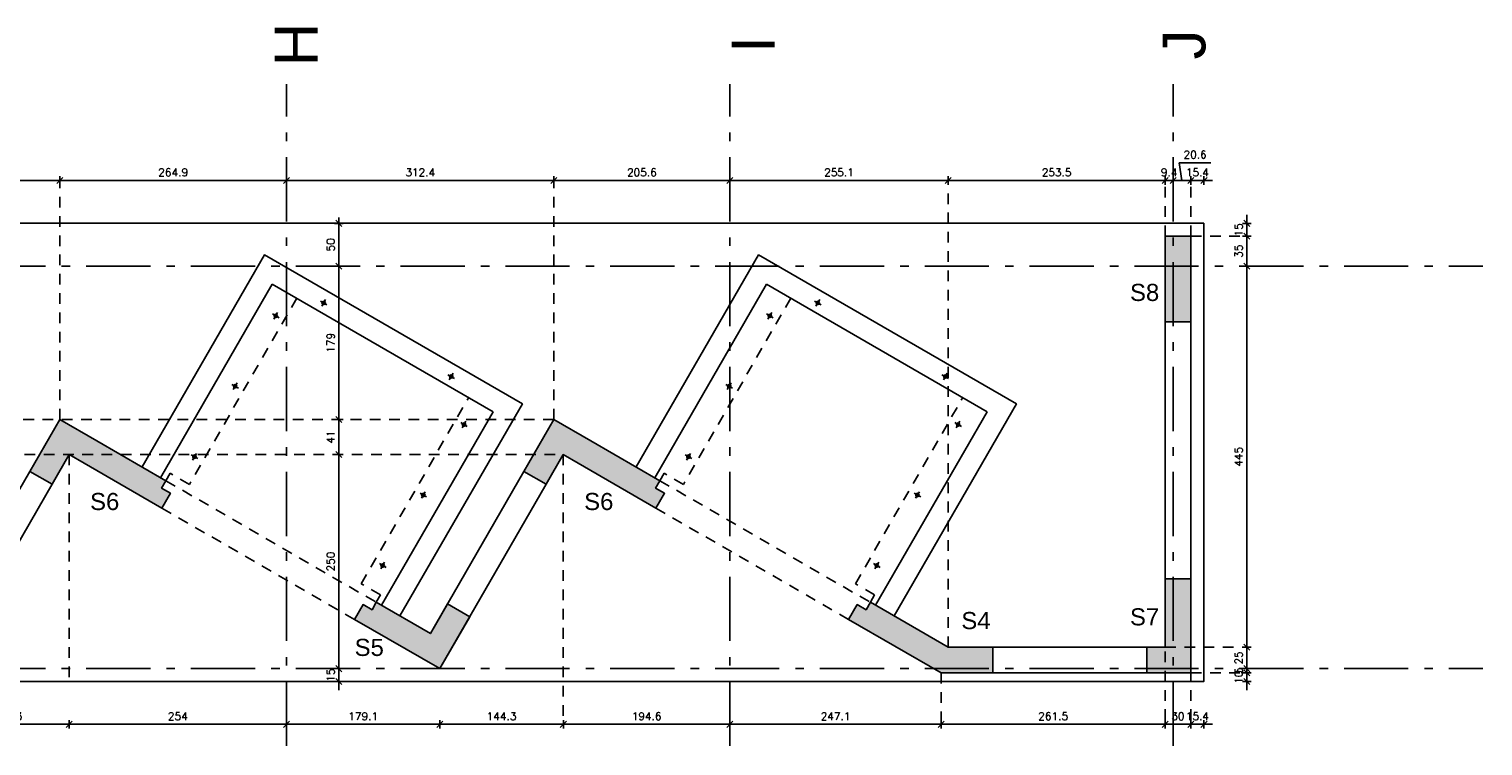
# Model space of a CAD drawing. Header units: inches. Extents: x 121.8 to 204.4, y 127.5 to 157.7.
# Tile 3 of 3: x 187.4 to 204.4, y 127.5 to 135.9. Entities that reach past the tile are written whole.
import ezdxf
from ezdxf.enums import TextEntityAlignment as Align

# ---------------------------------------------------------------- set-up
doc = ezdxf.new("R2010")
doc.units = ezdxf.units.IN
for name, pattern in [('CONTINUA', [0]), ('GEN7A', [7.5, 5, -1.25, 0, -1.25]), ('HIDDEN', [0.375, 0.25, -0.125])]:
    doc.linetypes.add(name, pattern=pattern)
for name, color, linetype in [('-Fundament_Solen_neu', 2, 'Continuous'), ('.Achsen Projekt', 140, 'GEN7A'), ('.Projekt', 10, 'Continuous'), ('Bemassung', 7, 'Continuous'), ('schraff_säulen', 30, 'Continuous')]:
    doc.layers.add(name, color=color, linetype=linetype)
doc.styles.add('ARIAL', font='ARIAL.TTF')
doc.styles.add('SIMPLEX', font='simplex.shx')
doc.dimstyles.new('cm   1-50', dxfattribs={"dimtxt": 0.09, "dimasz": 0.05, "dimexe": 0.04, "dimexo": 0, "dimgap": 0.05, "dimtad": 1, "dimdec": 1, "dimlfac": 100, "dimrnd": 0.0005, "dimzin": 9, "dimdsep": 46, "dimtxsty": 'SIMPLEX', "dimblk": 'Querstrich', "dimcen": 0, "dimse1": 1, "dimse2": 1, "dimclrd": 256, "dimclrt": 256, "dimadec": 3, "dimazin": 0, "dimtm": 1e-09, "dimtfac": 1, "dimtdec": 1, "dimtix": 1, "dimtmove": 0, "dimatfit": 0, "dimldrblk": 'NONE', "dimfxl": 0, "dimtzin": 0, "dimlwd": -1, "dimarcsym": 0})

# ---------------------------------------------------------------- blocks, each defined once
blk = doc.blocks.new('Querstrich')
for p, q in [((-1.37, 0), (1.37, 0)), ((0.71, 0.71), (-0.71, -0.71)), ((0, 1), (0, -1))]:
    blk.add_line(p, q)
blk = doc.blocks.new('*D120')
at = {"layer": 'Bemassung', "linetype": 'Continuous', "ltscale": 0.5}
blk.add_line((185.303, 134.106), (187.733, 134.106), dxfattribs=at)
at = {"layer": 'Defpoints', "color": 0, "linetype": 'Continuous', "ltscale": 0.5}
for p in [(185.253, 134.106), (187.783, 134.106), (187.783, 134.106)]:
    blk.add_point(p, dxfattribs=at)
at = {"layer": 'Bemassung', "linetype": 'Continuous', "ltscale": 0.5, "xscale": 0.05, "yscale": 0.05, "zscale": 0.05, "rotation": 180}
blk.add_blockref('Querstrich', (185.253, 134.106), dxfattribs=at)
at = {"layer": 'Bemassung', "linetype": 'Continuous', "ltscale": 0.5, "xscale": 0.05, "yscale": 0.05, "zscale": 0.05}
blk.add_blockref('Querstrich', (187.783, 134.106), dxfattribs=at)
at = {"layer": 'Bemassung', "linetype": 'Continuous', "ltscale": 0.5, "insert": (186.518, 134.201), "char_height": 0.09, "attachment_point": 5, "style": 'SIMPLEX'}
blk.add_mtext('253.1', dxfattribs=at)
blk = doc.blocks.new('_None')
blk = doc.blocks.new('*D121')
at = {"layer": 'Bemassung', "linetype": 'Continuous', "ltscale": 0.5}
blk.add_line((187.833, 134.106), (190.383, 134.106), dxfattribs=at)
at = {"layer": 'Defpoints', "color": 0, "linetype": 'Continuous', "ltscale": 0.5}
for p in [(187.783, 134.106), (190.433, 134.106), (190.433, 134.106)]:
    blk.add_point(p, dxfattribs=at)
at = {"layer": 'Bemassung', "linetype": 'Continuous', "ltscale": 0.5, "xscale": 0.05, "yscale": 0.05, "zscale": 0.05, "rotation": 180}
blk.add_blockref('Querstrich', (187.783, 134.106), dxfattribs=at)
at = {"layer": 'Bemassung', "linetype": 'Continuous', "ltscale": 0.5, "xscale": 0.05, "yscale": 0.05, "zscale": 0.05}
blk.add_blockref('Querstrich', (190.433, 134.106), dxfattribs=at)
at = {"layer": 'Bemassung', "linetype": 'Continuous', "ltscale": 0.5, "insert": (189.108, 134.201), "char_height": 0.09, "attachment_point": 5, "style": 'SIMPLEX'}
blk.add_mtext('264.9', dxfattribs=at)
blk = doc.blocks.new('*D122')
at = {"layer": 'Bemassung', "linetype": 'Continuous', "ltscale": 0.5}
blk.add_line((190.483, 134.106), (193.507, 134.106), dxfattribs=at)
at = {"layer": 'Defpoints', "color": 0, "linetype": 'Continuous', "ltscale": 0.5}
for p in [(190.433, 134.106), (193.557, 134.106), (193.557, 134.106)]:
    blk.add_point(p, dxfattribs=at)
at = {"layer": 'Bemassung', "linetype": 'Continuous', "ltscale": 0.5, "xscale": 0.05, "yscale": 0.05, "zscale": 0.05, "rotation": 180}
blk.add_blockref('Querstrich', (190.433, 134.106), dxfattribs=at)
at = {"layer": 'Bemassung', "linetype": 'Continuous', "ltscale": 0.5, "xscale": 0.05, "yscale": 0.05, "zscale": 0.05}
blk.add_blockref('Querstrich', (193.557, 134.106), dxfattribs=at)
at = {"layer": 'Bemassung', "linetype": 'Continuous', "ltscale": 0.5, "insert": (191.995, 134.201), "char_height": 0.09, "attachment_point": 5, "style": 'SIMPLEX'}
blk.add_mtext('312.4', dxfattribs=at)
blk = doc.blocks.new('*D123')
at = {"layer": 'Bemassung', "linetype": 'Continuous', "ltscale": 0.5}
blk.add_line((193.607, 134.106), (195.563, 134.106), dxfattribs=at)
at = {"layer": 'Defpoints', "color": 0, "linetype": 'Continuous', "ltscale": 0.5}
for p in [(193.557, 134.106), (195.613, 134.106), (195.613, 134.106)]:
    blk.add_point(p, dxfattribs=at)
at = {"layer": 'Bemassung', "linetype": 'Continuous', "ltscale": 0.5, "xscale": 0.05, "yscale": 0.05, "zscale": 0.05, "rotation": 180}
blk.add_blockref('Querstrich', (193.557, 134.106), dxfattribs=at)
at = {"layer": 'Bemassung', "linetype": 'Continuous', "ltscale": 0.5, "xscale": 0.05, "yscale": 0.05, "zscale": 0.05}
blk.add_blockref('Querstrich', (195.613, 134.106), dxfattribs=at)
at = {"layer": 'Bemassung', "linetype": 'Continuous', "ltscale": 0.5, "insert": (194.585, 134.201), "char_height": 0.09, "attachment_point": 5, "style": 'SIMPLEX'}
blk.add_mtext('205.6', dxfattribs=at)
blk = doc.blocks.new('*D124')
at = {"layer": 'Bemassung', "linetype": 'Continuous', "ltscale": 0.5}
blk.add_line((195.663, 134.106), (198.114, 134.106), dxfattribs=at)
at = {"layer": 'Defpoints', "color": 0, "linetype": 'Continuous', "ltscale": 0.5}
for p in [(195.613, 134.106), (198.164, 134.106), (198.164, 134.106)]:
    blk.add_point(p, dxfattribs=at)
at = {"layer": 'Bemassung', "linetype": 'Continuous', "ltscale": 0.5, "xscale": 0.05, "yscale": 0.05, "zscale": 0.05, "rotation": 180}
blk.add_blockref('Querstrich', (195.613, 134.106), dxfattribs=at)
at = {"layer": 'Bemassung', "linetype": 'Continuous', "ltscale": 0.5, "xscale": 0.05, "yscale": 0.05, "zscale": 0.05}
blk.add_blockref('Querstrich', (198.164, 134.106), dxfattribs=at)
at = {"layer": 'Bemassung', "linetype": 'Continuous', "ltscale": 0.5, "insert": (196.888, 134.201), "char_height": 0.09, "attachment_point": 5, "style": 'SIMPLEX'}
blk.add_mtext('255.1', dxfattribs=at)
blk = doc.blocks.new('*D125')
at = {"layer": 'Bemassung', "linetype": 'Continuous', "ltscale": 0.5}
blk.add_line((198.214, 134.106), (200.648, 134.106), dxfattribs=at)
at = {"layer": 'Defpoints', "color": 0, "linetype": 'Continuous', "ltscale": 0.5}
for p in [(198.164, 134.106), (200.698, 134.106), (200.698, 134.106)]:
    blk.add_point(p, dxfattribs=at)
at = {"layer": 'Bemassung', "linetype": 'Continuous', "ltscale": 0.5, "xscale": 0.05, "yscale": 0.05, "zscale": 0.05, "rotation": 180}
blk.add_blockref('Querstrich', (198.164, 134.106), dxfattribs=at)
at = {"layer": 'Bemassung', "linetype": 'Continuous', "ltscale": 0.5, "xscale": 0.05, "yscale": 0.05, "zscale": 0.05}
blk.add_blockref('Querstrich', (200.698, 134.106), dxfattribs=at)
at = {"layer": 'Bemassung', "linetype": 'Continuous', "ltscale": 0.5, "insert": (199.431, 134.201), "char_height": 0.09, "attachment_point": 5, "style": 'SIMPLEX'}
blk.add_mtext('253.5', dxfattribs=at)
blk = doc.blocks.new('*D126')
at = {"layer": 'Bemassung', "linetype": 'Continuous', "ltscale": 0.5}
for p, q in [((200.648, 134.106), (200.598, 134.106)), ((200.698, 134.106), (200.793, 134.106)), ((200.843, 134.106), (200.893, 134.106))]:
    blk.add_line(p, q, dxfattribs=at)
at = {"layer": 'Defpoints', "color": 0, "linetype": 'Continuous', "ltscale": 0.5}
for p in [(200.698, 134.106), (200.793, 134.106), (200.793, 134.106)]:
    blk.add_point(p, dxfattribs=at)
at = {"layer": 'Bemassung', "linetype": 'Continuous', "ltscale": 0.5, "xscale": 0.05, "yscale": 0.05, "zscale": 0.05}
blk.add_blockref('Querstrich', (200.698, 134.106), dxfattribs=at)
at = {"layer": 'Bemassung', "linetype": 'Continuous', "ltscale": 0.5, "xscale": 0.05, "yscale": 0.05, "zscale": 0.05, "rotation": 180}
blk.add_blockref('Querstrich', (200.793, 134.106), dxfattribs=at)
at = {"layer": 'Bemassung', "linetype": 'Continuous', "ltscale": 0.5, "insert": (200.745, 134.201), "char_height": 0.09, "attachment_point": 5, "style": 'SIMPLEX'}
blk.add_mtext('9.4', dxfattribs=at)
blk = doc.blocks.new('*D127')
at = {"layer": 'Bemassung', "linetype": 'Continuous', "ltscale": 0.5}
for p, q in [((200.896, 134.106), (200.864, 134.314)), ((200.864, 134.314), (201.234, 134.314)), ((200.843, 134.106), (200.949, 134.106))]:
    blk.add_line(p, q, dxfattribs=at)
at = {"layer": 'Defpoints', "color": 0, "linetype": 'Continuous', "ltscale": 0.5}
for p in [(200.793, 134.106), (200.999, 134.106), (200.999, 134.106)]:
    blk.add_point(p, dxfattribs=at)
at = {"layer": 'Bemassung', "linetype": 'Continuous', "ltscale": 0.5, "xscale": 0.05, "yscale": 0.05, "zscale": 0.05, "rotation": 180}
blk.add_blockref('Querstrich', (200.793, 134.106), dxfattribs=at)
at = {"layer": 'Bemassung', "linetype": 'Continuous', "ltscale": 0.5, "xscale": 0.05, "yscale": 0.05, "zscale": 0.05}
blk.add_blockref('Querstrich', (200.999, 134.106), dxfattribs=at)
at = {"layer": 'Bemassung', "linetype": 'Continuous', "ltscale": 0.5, "insert": (201.049, 134.409), "char_height": 0.09, "attachment_point": 5, "style": 'SIMPLEX'}
blk.add_mtext('20.6', dxfattribs=at)
blk = doc.blocks.new('*D128')
at = {"layer": 'Bemassung', "linetype": 'Continuous', "ltscale": 0.5}
for p, q in [((200.949, 134.106), (200.899, 134.106)), ((200.999, 134.106), (201.153, 134.106)), ((201.203, 134.106), (201.253, 134.106))]:
    blk.add_line(p, q, dxfattribs=at)
at = {"layer": 'Defpoints', "color": 0, "linetype": 'Continuous', "ltscale": 0.5}
for p in [(200.999, 134.106), (201.153, 134.106), (201.153, 133.606)]:
    blk.add_point(p, dxfattribs=at)
at = {"layer": 'Bemassung', "linetype": 'Continuous', "ltscale": 0.5, "xscale": 0.05, "yscale": 0.05, "zscale": 0.05}
blk.add_blockref('Querstrich', (200.999, 134.106), dxfattribs=at)
at = {"layer": 'Bemassung', "linetype": 'Continuous', "ltscale": 0.5, "xscale": 0.05, "yscale": 0.05, "zscale": 0.05, "rotation": 180}
blk.add_blockref('Querstrich', (201.153, 134.106), dxfattribs=at)
at = {"layer": 'Bemassung', "linetype": 'Continuous', "ltscale": 0.5, "insert": (201.076, 134.201), "char_height": 0.09, "attachment_point": 5, "style": 'SIMPLEX'}
blk.add_mtext('15.4', dxfattribs=at)
blk = doc.blocks.new('*D145')
at = {"layer": 'Bemassung', "linetype": 'Continuous', "ltscale": 0.5}
blk.add_line((186.5, 127.756), (187.843, 127.756), dxfattribs=at)
at = {"layer": 'Defpoints', "color": 0, "linetype": 'Continuous', "ltscale": 0.5}
for p in [(186.45, 128.406), (187.893, 128.256), (187.893, 127.756)]:
    blk.add_point(p, dxfattribs=at)
at = {"layer": 'Bemassung', "linetype": 'Continuous', "ltscale": 0.5, "xscale": 0.05, "yscale": 0.05, "zscale": 0.05, "rotation": 180}
blk.add_blockref('Querstrich', (186.45, 127.756), dxfattribs=at)
at = {"layer": 'Bemassung', "linetype": 'Continuous', "ltscale": 0.5, "xscale": 0.05, "yscale": 0.05, "zscale": 0.05}
blk.add_blockref('Querstrich', (187.893, 127.756), dxfattribs=at)
at = {"layer": 'Bemassung', "linetype": 'Continuous', "ltscale": 0.5, "insert": (187.171, 127.851), "char_height": 0.09, "attachment_point": 5, "style": 'SIMPLEX'}
blk.add_mtext('144.3', dxfattribs=at)
blk = doc.blocks.new('*D146')
at = {"layer": 'Bemassung', "linetype": 'Continuous', "ltscale": 0.5}
blk.add_line((187.943, 127.756), (190.383, 127.756), dxfattribs=at)
at = {"layer": 'Defpoints', "color": 0, "linetype": 'Continuous', "ltscale": 0.5}
for p in [(190.433, 128.256), (187.893, 127.756), (190.433, 127.756)]:
    blk.add_point(p, dxfattribs=at)
at = {"layer": 'Bemassung', "linetype": 'Continuous', "ltscale": 0.5, "xscale": 0.05, "yscale": 0.05, "zscale": 0.05, "rotation": 180}
blk.add_blockref('Querstrich', (187.893, 127.756), dxfattribs=at)
at = {"layer": 'Bemassung', "linetype": 'Continuous', "ltscale": 0.5, "xscale": 0.05, "yscale": 0.05, "zscale": 0.05}
blk.add_blockref('Querstrich', (190.433, 127.756), dxfattribs=at)
at = {"layer": 'Bemassung', "linetype": 'Continuous', "ltscale": 0.5, "insert": (189.163, 127.851), "char_height": 0.09, "attachment_point": 5, "style": 'SIMPLEX'}
blk.add_mtext('254', dxfattribs=at)
blk = doc.blocks.new('*D147')
at = {"layer": 'Bemassung', "linetype": 'Continuous', "ltscale": 0.5}
blk.add_line((190.483, 127.756), (192.173, 127.756), dxfattribs=at)
at = {"layer": 'Defpoints', "color": 0, "linetype": 'Continuous', "ltscale": 0.5}
for p in [(192.223, 128.406), (190.433, 127.756), (192.223, 127.756)]:
    blk.add_point(p, dxfattribs=at)
at = {"layer": 'Bemassung', "linetype": 'Continuous', "ltscale": 0.5, "xscale": 0.05, "yscale": 0.05, "zscale": 0.05, "rotation": 180}
blk.add_blockref('Querstrich', (190.433, 127.756), dxfattribs=at)
at = {"layer": 'Bemassung', "linetype": 'Continuous', "ltscale": 0.5, "xscale": 0.05, "yscale": 0.05, "zscale": 0.05}
blk.add_blockref('Querstrich', (192.223, 127.756), dxfattribs=at)
at = {"layer": 'Bemassung', "linetype": 'Continuous', "ltscale": 0.5, "insert": (191.328, 127.851), "char_height": 0.09, "attachment_point": 5, "style": 'SIMPLEX'}
blk.add_mtext('179.1', dxfattribs=at)
blk = doc.blocks.new('*D148')
at = {"layer": 'Bemassung', "linetype": 'Continuous', "ltscale": 0.5}
blk.add_line((192.273, 127.756), (193.617, 127.756), dxfattribs=at)
at = {"layer": 'Defpoints', "color": 0, "linetype": 'Continuous', "ltscale": 0.5}
for p in [(193.667, 129.331), (192.223, 128.406), (193.667, 127.756)]:
    blk.add_point(p, dxfattribs=at)
at = {"layer": 'Bemassung', "linetype": 'Continuous', "ltscale": 0.5, "xscale": 0.05, "yscale": 0.05, "zscale": 0.05, "rotation": 180}
blk.add_blockref('Querstrich', (192.223, 127.756), dxfattribs=at)
at = {"layer": 'Bemassung', "linetype": 'Continuous', "ltscale": 0.5, "xscale": 0.05, "yscale": 0.05, "zscale": 0.05}
blk.add_blockref('Querstrich', (193.667, 127.756), dxfattribs=at)
at = {"layer": 'Bemassung', "linetype": 'Continuous', "ltscale": 0.5, "insert": (192.945, 127.851), "char_height": 0.09, "attachment_point": 5, "style": 'SIMPLEX'}
blk.add_mtext('144.3', dxfattribs=at)
blk = doc.blocks.new('*D149')
at = {"layer": 'Bemassung', "linetype": 'Continuous', "ltscale": 0.5}
blk.add_line((193.717, 127.756), (195.563, 127.756), dxfattribs=at)
at = {"layer": 'Defpoints', "color": 0, "linetype": 'Continuous', "ltscale": 0.5}
for p in [(195.613, 129.331), (193.667, 127.756), (195.613, 127.756)]:
    blk.add_point(p, dxfattribs=at)
at = {"layer": 'Bemassung', "linetype": 'Continuous', "ltscale": 0.5, "xscale": 0.05, "yscale": 0.05, "zscale": 0.05, "rotation": 180}
blk.add_blockref('Querstrich', (193.667, 127.756), dxfattribs=at)
at = {"layer": 'Bemassung', "linetype": 'Continuous', "ltscale": 0.5, "xscale": 0.05, "yscale": 0.05, "zscale": 0.05}
blk.add_blockref('Querstrich', (195.613, 127.756), dxfattribs=at)
at = {"layer": 'Bemassung', "linetype": 'Continuous', "ltscale": 0.5, "insert": (194.64, 127.851), "char_height": 0.09, "attachment_point": 5, "style": 'SIMPLEX'}
blk.add_mtext('194.6', dxfattribs=at)
blk = doc.blocks.new('*D150')
at = {"layer": 'Bemassung', "linetype": 'Continuous', "ltscale": 0.5}
blk.add_line((195.663, 127.756), (198.033, 127.756), dxfattribs=at)
at = {"layer": 'Defpoints', "color": 0, "linetype": 'Continuous', "ltscale": 0.5}
for p in [(198.083, 128.056), (195.613, 127.756), (198.083, 127.756)]:
    blk.add_point(p, dxfattribs=at)
at = {"layer": 'Bemassung', "linetype": 'Continuous', "ltscale": 0.5, "xscale": 0.05, "yscale": 0.05, "zscale": 0.05, "rotation": 180}
blk.add_blockref('Querstrich', (195.613, 127.756), dxfattribs=at)
at = {"layer": 'Bemassung', "linetype": 'Continuous', "ltscale": 0.5, "xscale": 0.05, "yscale": 0.05, "zscale": 0.05}
blk.add_blockref('Querstrich', (198.083, 127.756), dxfattribs=at)
at = {"layer": 'Bemassung', "linetype": 'Continuous', "ltscale": 0.5, "insert": (196.848, 127.851), "char_height": 0.09, "attachment_point": 5, "style": 'SIMPLEX'}
blk.add_mtext('247.1', dxfattribs=at)
blk = doc.blocks.new('*D151')
at = {"layer": 'Bemassung', "linetype": 'Continuous', "ltscale": 0.5}
blk.add_line((198.133, 127.756), (200.649, 127.756), dxfattribs=at)
at = {"layer": 'Defpoints', "color": 0, "linetype": 'Continuous', "ltscale": 0.5}
for p in [(200.699, 128.656), (198.083, 128.056), (200.699, 127.756)]:
    blk.add_point(p, dxfattribs=at)
at = {"layer": 'Bemassung', "linetype": 'Continuous', "ltscale": 0.5, "xscale": 0.05, "yscale": 0.05, "zscale": 0.05, "rotation": 180}
blk.add_blockref('Querstrich', (198.083, 127.756), dxfattribs=at)
at = {"layer": 'Bemassung', "linetype": 'Continuous', "ltscale": 0.5, "xscale": 0.05, "yscale": 0.05, "zscale": 0.05}
blk.add_blockref('Querstrich', (200.699, 127.756), dxfattribs=at)
at = {"layer": 'Bemassung', "linetype": 'Continuous', "ltscale": 0.5, "insert": (199.391, 127.851), "char_height": 0.09, "attachment_point": 5, "style": 'SIMPLEX'}
blk.add_mtext('261.5', dxfattribs=at)
blk = doc.blocks.new('*D152')
at = {"layer": 'Bemassung', "linetype": 'Continuous', "ltscale": 0.5}
blk.add_line((200.749, 127.756), (200.949, 127.756), dxfattribs=at)
at = {"layer": 'Defpoints', "color": 0, "linetype": 'Continuous', "ltscale": 0.5}
for p in [(200.699, 128.656), (200.999, 128.356), (200.999, 127.756)]:
    blk.add_point(p, dxfattribs=at)
at = {"layer": 'Bemassung', "linetype": 'Continuous', "ltscale": 0.5, "xscale": 0.05, "yscale": 0.05, "zscale": 0.05, "rotation": 180}
blk.add_blockref('Querstrich', (200.699, 127.756), dxfattribs=at)
at = {"layer": 'Bemassung', "linetype": 'Continuous', "ltscale": 0.5, "xscale": 0.05, "yscale": 0.05, "zscale": 0.05}
blk.add_blockref('Querstrich', (200.999, 127.756), dxfattribs=at)
at = {"layer": 'Bemassung', "linetype": 'Continuous', "ltscale": 0.5, "insert": (200.849, 127.851), "char_height": 0.09, "attachment_point": 5, "style": 'SIMPLEX'}
blk.add_mtext('30', dxfattribs=at)
blk = doc.blocks.new('*D153')
at = {"layer": 'Bemassung', "linetype": 'Continuous', "ltscale": 0.5}
for p, q in [((200.949, 127.756), (200.899, 127.756)), ((200.999, 127.756), (201.153, 127.756)), ((201.203, 127.756), (201.253, 127.756))]:
    blk.add_line(p, q, dxfattribs=at)
at = {"layer": 'Defpoints', "color": 0, "linetype": 'Continuous', "ltscale": 0.5}
for p in [(200.999, 128.356), (201.153, 128.256), (201.153, 127.756)]:
    blk.add_point(p, dxfattribs=at)
at = {"layer": 'Bemassung', "linetype": 'Continuous', "ltscale": 0.5, "xscale": 0.05, "yscale": 0.05, "zscale": 0.05}
blk.add_blockref('Querstrich', (200.999, 127.756), dxfattribs=at)
at = {"layer": 'Bemassung', "linetype": 'Continuous', "ltscale": 0.5, "xscale": 0.05, "yscale": 0.05, "zscale": 0.05, "rotation": 180}
blk.add_blockref('Querstrich', (201.153, 127.756), dxfattribs=at)
at = {"layer": 'Bemassung', "linetype": 'Continuous', "ltscale": 0.5, "insert": (201.076, 127.851), "char_height": 0.09, "attachment_point": 5, "style": 'SIMPLEX'}
blk.add_mtext('15.4', dxfattribs=at)
blk = doc.blocks.new('*D154')
at = {"layer": 'Bemassung', "linetype": 'Continuous', "ltscale": 0.5}
for p, q in [((201.653, 128.406), (201.653, 128.456)), ((201.653, 128.256), (201.653, 128.356)), ((201.653, 128.206), (201.653, 128.156))]:
    blk.add_line(p, q, dxfattribs=at)
at = {"layer": 'Defpoints', "color": 0, "linetype": 'Continuous', "ltscale": 0.5}
for p in [(201.653, 128.356), (201.653, 128.356), (201.153, 128.256)]:
    blk.add_point(p, dxfattribs=at)
at = {"layer": 'Bemassung', "linetype": 'Continuous', "ltscale": 0.5, "xscale": 0.05, "yscale": 0.05, "zscale": 0.05}
for p, rotation in [((201.653, 128.356), 270), ((201.653, 128.256), 90)]:
    blk.add_blockref('Querstrich', p, dxfattribs=dict(at, rotation=rotation))
at = {"layer": 'Bemassung', "linetype": 'Continuous', "ltscale": 0.5, "insert": (201.558, 128.306), "char_height": 0.09, "attachment_point": 5, "rotation": 90, "style": 'SIMPLEX'}
blk.add_mtext('10', dxfattribs=at)
blk = doc.blocks.new('*D155')
at = {"layer": 'Bemassung', "linetype": 'Continuous', "ltscale": 0.5}
for p, q in [((201.653, 128.456), (201.653, 128.506)), ((201.653, 128.356), (201.653, 128.406)), ((201.653, 128.306), (201.653, 128.256))]:
    blk.add_line(p, q, dxfattribs=at)
at = {"layer": 'Defpoints', "color": 0, "linetype": 'Continuous', "ltscale": 0.5}
for p in [(201.653, 128.406), (201.653, 128.406), (201.653, 128.356)]:
    blk.add_point(p, dxfattribs=at)
at = {"layer": 'Bemassung', "linetype": 'Continuous', "ltscale": 0.5, "xscale": 0.05, "yscale": 0.05, "zscale": 0.05}
for p, rotation in [((201.653, 128.406), 270), ((201.653, 128.356), 90)]:
    blk.add_blockref('Querstrich', p, dxfattribs=dict(at, rotation=rotation))
at = {"layer": 'Bemassung', "linetype": 'Continuous', "ltscale": 0.5, "insert": (201.558, 128.381), "char_height": 0.09, "attachment_point": 5, "rotation": 90, "style": 'SIMPLEX'}
blk.add_mtext('5', dxfattribs=at)
blk = doc.blocks.new('*D156')
at = {"layer": 'Bemassung', "linetype": 'Continuous', "ltscale": 0.5}
blk.add_line((201.653, 128.456), (201.653, 128.606), dxfattribs=at)
at = {"layer": 'Defpoints', "color": 0, "linetype": 'Continuous', "ltscale": 0.5}
for p in [(201.653, 128.656), (201.653, 128.656), (201.653, 128.406)]:
    blk.add_point(p, dxfattribs=at)
at = {"layer": 'Bemassung', "linetype": 'Continuous', "ltscale": 0.5, "xscale": 0.05, "yscale": 0.05, "zscale": 0.05}
for p, rotation in [((201.653, 128.656), 90), ((201.653, 128.406), 270)]:
    blk.add_blockref('Querstrich', p, dxfattribs=dict(at, rotation=rotation))
at = {"layer": 'Bemassung', "linetype": 'Continuous', "ltscale": 0.5, "insert": (201.558, 128.531), "char_height": 0.09, "attachment_point": 5, "rotation": 90, "style": 'SIMPLEX'}
blk.add_mtext('25', dxfattribs=at)
blk = doc.blocks.new('*D157')
at = {"layer": 'Bemassung', "linetype": 'Continuous', "ltscale": 0.5}
blk.add_line((201.653, 128.706), (201.653, 133.056), dxfattribs=at)
at = {"layer": 'Defpoints', "color": 0, "linetype": 'Continuous', "ltscale": 0.5}
for p in [(201.653, 133.106), (201.653, 133.106), (201.653, 128.656)]:
    blk.add_point(p, dxfattribs=at)
at = {"layer": 'Bemassung', "linetype": 'Continuous', "ltscale": 0.5, "xscale": 0.05, "yscale": 0.05, "zscale": 0.05}
for p, rotation in [((201.653, 133.106), 90), ((201.653, 128.656), 270)]:
    blk.add_blockref('Querstrich', p, dxfattribs=dict(at, rotation=rotation))
at = {"layer": 'Bemassung', "linetype": 'Continuous', "ltscale": 0.5, "insert": (201.558, 130.881), "char_height": 0.09, "attachment_point": 5, "rotation": 90, "style": 'SIMPLEX'}
blk.add_mtext('445', dxfattribs=at)
blk = doc.blocks.new('*D158')
at = {"layer": 'Bemassung', "linetype": 'Continuous', "ltscale": 0.5}
blk.add_line((201.653, 133.156), (201.653, 133.406), dxfattribs=at)
at = {"layer": 'Defpoints', "color": 0, "linetype": 'Continuous', "ltscale": 0.5}
for p in [(200.999, 133.456), (201.653, 133.456), (201.653, 133.106)]:
    blk.add_point(p, dxfattribs=at)
at = {"layer": 'Bemassung', "linetype": 'Continuous', "ltscale": 0.5, "xscale": 0.05, "yscale": 0.05, "zscale": 0.05}
for p, rotation in [((201.653, 133.456), 90), ((201.653, 133.106), 270)]:
    blk.add_blockref('Querstrich', p, dxfattribs=dict(at, rotation=rotation))
at = {"layer": 'Bemassung', "linetype": 'Continuous', "ltscale": 0.5, "insert": (201.558, 133.281), "char_height": 0.09, "attachment_point": 5, "rotation": 90, "style": 'SIMPLEX'}
blk.add_mtext('35', dxfattribs=at)
blk = doc.blocks.new('*D159')
at = {"layer": 'Bemassung', "linetype": 'Continuous', "ltscale": 0.5}
for p, q in [((201.653, 133.656), (201.653, 133.706)), ((201.653, 133.456), (201.653, 133.606)), ((201.653, 133.406), (201.653, 133.356))]:
    blk.add_line(p, q, dxfattribs=at)
at = {"layer": 'Defpoints', "color": 0, "linetype": 'Continuous', "ltscale": 0.5}
for p in [(201.153, 133.606), (201.653, 133.606), (200.999, 133.456)]:
    blk.add_point(p, dxfattribs=at)
at = {"layer": 'Bemassung', "linetype": 'Continuous', "ltscale": 0.5, "xscale": 0.05, "yscale": 0.05, "zscale": 0.05}
for p, rotation in [((201.653, 133.606), 270), ((201.653, 133.456), 90)]:
    blk.add_blockref('Querstrich', p, dxfattribs=dict(at, rotation=rotation))
at = {"layer": 'Bemassung', "linetype": 'Continuous', "ltscale": 0.5, "insert": (201.558, 133.531), "char_height": 0.09, "attachment_point": 5, "rotation": 90, "style": 'SIMPLEX'}
blk.add_mtext('15', dxfattribs=at)
blk = doc.blocks.new('*D165')
at = {"layer": 'Bemassung', "linetype": 'Continuous', "ltscale": 0.5}
for p, q in [((191.043, 128.456), (191.043, 128.506)), ((191.043, 128.256), (191.043, 128.406)), ((191.043, 128.206), (191.043, 128.156))]:
    blk.add_line(p, q, dxfattribs=at)
at = {"layer": 'Defpoints', "color": 0, "linetype": 'Continuous', "ltscale": 0.5}
for p in [(190.433, 128.406), (191.043, 128.406), (190.433, 128.256)]:
    blk.add_point(p, dxfattribs=at)
at = {"layer": 'Bemassung', "linetype": 'Continuous', "ltscale": 0.5, "xscale": 0.05, "yscale": 0.05, "zscale": 0.05}
for p, rotation in [((191.043, 128.406), 270), ((191.043, 128.256), 90)]:
    blk.add_blockref('Querstrich', p, dxfattribs=dict(at, rotation=rotation))
at = {"layer": 'Bemassung', "linetype": 'Continuous', "ltscale": 0.5, "insert": (190.948, 128.331), "char_height": 0.09, "attachment_point": 5, "rotation": 90, "style": 'SIMPLEX'}
blk.add_mtext('15', dxfattribs=at)
blk = doc.blocks.new('*D166')
at = {"layer": 'Bemassung', "linetype": 'Continuous', "ltscale": 0.5}
blk.add_line((191.043, 128.456), (191.043, 130.856), dxfattribs=at)
at = {"layer": 'Defpoints', "color": 0, "linetype": 'Continuous', "ltscale": 0.5}
for p in [(191.043, 130.906), (191.043, 130.906), (190.433, 128.406)]:
    blk.add_point(p, dxfattribs=at)
at = {"layer": 'Bemassung', "linetype": 'Continuous', "ltscale": 0.5, "xscale": 0.05, "yscale": 0.05, "zscale": 0.05}
for p, rotation in [((191.043, 130.906), 90), ((191.043, 128.406), 270)]:
    blk.add_blockref('Querstrich', p, dxfattribs=dict(at, rotation=rotation))
at = {"layer": 'Bemassung', "linetype": 'Continuous', "ltscale": 0.5, "insert": (190.948, 129.656), "char_height": 0.09, "attachment_point": 5, "rotation": 90, "style": 'SIMPLEX'}
blk.add_mtext('250', dxfattribs=at)
blk = doc.blocks.new('*D167')
at = {"layer": 'Bemassung', "linetype": 'Continuous', "ltscale": 0.5}
blk.add_line((191.043, 130.956), (191.043, 131.266), dxfattribs=at)
at = {"layer": 'Defpoints', "color": 0, "linetype": 'Continuous', "ltscale": 0.5}
for p in [(191.043, 131.316), (191.043, 131.316), (191.043, 130.906)]:
    blk.add_point(p, dxfattribs=at)
at = {"layer": 'Bemassung', "linetype": 'Continuous', "ltscale": 0.5, "xscale": 0.05, "yscale": 0.05, "zscale": 0.05}
for p, rotation in [((191.043, 131.316), 90), ((191.043, 130.906), 270)]:
    blk.add_blockref('Querstrich', p, dxfattribs=dict(at, rotation=rotation))
at = {"layer": 'Bemassung', "linetype": 'Continuous', "ltscale": 0.5, "insert": (190.948, 131.111), "char_height": 0.09, "attachment_point": 5, "rotation": 90, "style": 'SIMPLEX'}
blk.add_mtext('41', dxfattribs=at)
blk = doc.blocks.new('*D168')
at = {"layer": 'Bemassung', "linetype": 'Continuous', "ltscale": 0.5}
blk.add_line((191.043, 131.366), (191.043, 133.056), dxfattribs=at)
at = {"layer": 'Defpoints', "color": 0, "linetype": 'Continuous', "ltscale": 0.5}
for p in [(191.043, 133.106), (191.043, 133.106), (191.043, 131.316)]:
    blk.add_point(p, dxfattribs=at)
at = {"layer": 'Bemassung', "linetype": 'Continuous', "ltscale": 0.5, "xscale": 0.05, "yscale": 0.05, "zscale": 0.05}
for p, rotation in [((191.043, 133.106), 90), ((191.043, 131.316), 270)]:
    blk.add_blockref('Querstrich', p, dxfattribs=dict(at, rotation=rotation))
at = {"layer": 'Bemassung', "linetype": 'Continuous', "ltscale": 0.5, "insert": (190.948, 132.211), "char_height": 0.09, "attachment_point": 5, "rotation": 90, "style": 'SIMPLEX'}
blk.add_mtext('179', dxfattribs=at)
blk = doc.blocks.new('*D169')
at = {"layer": 'Bemassung', "linetype": 'Continuous', "ltscale": 0.5}
blk.add_line((191.043, 133.156), (191.043, 133.556), dxfattribs=at)
at = {"layer": 'Defpoints', "color": 0, "linetype": 'Continuous', "ltscale": 0.5}
for p in [(191.043, 133.606), (191.043, 133.606), (191.043, 133.106)]:
    blk.add_point(p, dxfattribs=at)
at = {"layer": 'Bemassung', "linetype": 'Continuous', "ltscale": 0.5, "xscale": 0.05, "yscale": 0.05, "zscale": 0.05}
for p, rotation in [((191.043, 133.606), 90), ((191.043, 133.106), 270)]:
    blk.add_blockref('Querstrich', p, dxfattribs=dict(at, rotation=rotation))
at = {"layer": 'Bemassung', "linetype": 'Continuous', "ltscale": 0.5, "insert": (190.948, 133.356), "char_height": 0.09, "attachment_point": 5, "rotation": 90, "style": 'SIMPLEX'}
blk.add_mtext('50', dxfattribs=at)

msp = doc.modelspace()

# ---------------------------------------------------------------- hatches: boundary and pattern name
at = {"layer": 'schraff_säulen', "linetype": 'Continuous', "ltscale": 0.5}
for points in [[(200.6983, 133.4562), (200.6983, 132.4562), (200.9983, 132.4562), (200.9983, 133.4562)], [(188.2162, 131.066), (189.0216, 130.601), (188.9716, 130.5144), (189.0756, 130.4544), (188.9756, 130.2812), (188.0662, 130.8062), (187.893, 130.9062), (187.693, 130.5598), (187.4332, 130.7098), (187.7832, 131.316)], [(193.9897, 131.066), (194.7951, 130.601), (194.7451, 130.5144), (194.8491, 130.4544), (194.7491, 130.2812), (193.8397, 130.8062), (193.6665, 130.9062), (193.4665, 130.5598), (193.2067, 130.7098), (193.5567, 131.316)], [(200.6986, 129.4562), (200.6986, 128.6562), (200.4871, 128.6562), (200.4871, 128.3562), (200.9986, 128.3562), (200.9986, 129.4562)], [(192.1134, 128.816), (192.3134, 129.1624), (192.5732, 129.0124), (192.2232, 128.4062), (191.2272, 128.9812), (191.3272, 129.1544), (191.4312, 129.0944), (191.4812, 129.181)], [(198.1637, 128.6562), (198.6871, 128.6562), (198.6871, 128.3562), (198.0833, 128.3562), (197.0007, 128.9812), (197.1007, 129.1544), (197.2047, 129.0944), (197.2547, 129.181)]]:
    msp.add_hatch(color=256, dxfattribs=at).paths.add_polyline_path(points)

# ---------------------------------------------------------------- linework, layer by layer
at = {"layer": '-Fundament_Solen_neu', "color": 253, "linetype": 'Continuous', "ltscale": 0.5}
msp.add_lwpolyline([(201.1527, 133.6062), (168.1527, 133.6062), (168.1527, 128.2562), (201.1527, 128.2562)], close=True, dxfattribs=at)
at = {"layer": '.Achsen Projekt', "ltscale": 0.15}
for p, q in [((190.4327, 127.5041), (190.4327, 135.2317)), ((195.6127, 127.5041), (195.6127, 135.2317)), ((200.7927, 127.5041), (200.7927, 135.2317)), ((167.2659, 133.1062), (204.4125, 133.1062)), ((167.2659, 128.4062), (204.4125, 128.4062))]:
    msp.add_line(p, q, dxfattribs=at)
at = {"layer": '.Projekt', "color": 253, "linetype": 'CONTINUA'}
for p, q in [((193.1883, 131.4978), (190.1745, 133.2378)), ((198.9618, 131.4978), (195.948, 133.2378)), ((192.8467, 131.4063), (190.266, 132.8963)), ((198.6203, 131.4063), (196.0395, 132.8963)), ((190.9052, 132.6543), (190.828, 132.6988)), ((190.8889, 132.7151), (190.8443, 132.638)), ((196.6787, 132.6543), (196.6015, 132.6988)), ((196.6624, 132.7151), (196.6178, 132.638)), ((190.3451, 132.5042), (190.2679, 132.5487)), ((190.3288, 132.5651), (190.2842, 132.4879)), ((196.1186, 132.5042), (196.0414, 132.5487)), ((196.1023, 132.5651), (196.0577, 132.4879)), ((192.3947, 131.7943), (192.3176, 131.8388)), ((192.3784, 131.8551), (192.3339, 131.778)), ((198.1682, 131.7943), (198.0911, 131.8388)), ((198.1519, 131.8551), (198.1074, 131.778)), ((189.8701, 131.6815), (189.7929, 131.726)), ((189.8538, 131.7423), (189.8092, 131.6652)), ((195.6436, 131.6815), (195.5664, 131.726)), ((195.6273, 131.7423), (195.5827, 131.6652)), ((191.5418, 129.146), (192.8467, 131.4063)), ((197.3153, 129.146), (198.6203, 131.4063)), ((192.5448, 131.2342), (192.4676, 131.2787)), ((192.5285, 131.2951), (192.484, 131.2179)), ((198.3183, 131.2342), (198.2411, 131.2787)), ((198.302, 131.2951), (198.2575, 131.2179)), ((189.3951, 130.8588), (189.3179, 130.9033)), ((189.3788, 130.9196), (189.3342, 130.8424)), ((195.1686, 130.8588), (195.0914, 130.9033)), ((195.1523, 130.9196), (195.1077, 130.8424)), ((189.0716, 130.6876), (189.0216, 130.601)), ((194.8451, 130.6876), (194.7951, 130.601)), ((192.0535, 130.4723), (192.009, 130.3952)), ((197.827, 130.4723), (197.7825, 130.3952)), ((192.0698, 130.4115), (191.9926, 130.456)), ((197.8433, 130.4115), (197.7661, 130.456)), ((191.5948, 129.5888), (191.5176, 129.6333)), ((191.5785, 129.6496), (191.534, 129.5724)), ((197.3683, 129.5888), (197.2911, 129.6333)), ((197.352, 129.6496), (197.3075, 129.5724))]:
    msp.add_line(p, q, dxfattribs=at)
at = {"layer": '.Projekt', "color": 253, "linetype": 'HIDDEN', "ltscale": 0.5}
for p, q in [((190.5518, 132.7313), (189.2968, 130.5576)), ((196.3253, 132.7313), (195.0703, 130.5576)), ((191.306, 129.3976), (192.561, 131.5713)), ((197.0795, 129.3976), (198.3345, 131.5713)), ((189.2968, 130.5576), (189.0716, 130.6876)), ((195.0703, 130.5576), (194.8451, 130.6876)), ((191.5312, 129.2676), (191.306, 129.3976)), ((197.3047, 129.2676), (197.0795, 129.3976)), ((191.4812, 129.181), (191.5312, 129.2676)), ((197.2547, 129.181), (197.3047, 129.2676))]:
    msp.add_line(p, q, dxfattribs=at)
at = {"layer": '.Projekt', "linetype": 'HIDDEN', "ltscale": 0.5}
for p, q in [((189.0216, 130.601), (191.4812, 129.181)), ((194.7951, 130.601), (197.2547, 129.181)), ((188.9756, 130.2812), (191.2272, 128.9812)), ((194.7491, 130.2812), (197.0007, 128.9812))]:
    msp.add_line(p, q, dxfattribs=at)
at = {"layer": '.Projekt', "linetype": 'Continuous', "ltscale": 0.5}
msp.add_lwpolyline([(200.4871, 128.3562), (200.9986, 128.3562), (200.9986, 133.4562), (200.6983, 133.4562), (200.6986, 128.6562), (200.4871, 128.6562)], dxfattribs=at)
for points in [[(200.6983, 133.4562), (200.6983, 132.4562), (200.9983, 132.4562), (200.9983, 132.4562), (200.9983, 132.4562), (200.9983, 133.4562)], [(200.6986, 129.4562), (200.6986, 128.6562), (200.4871, 128.6562), (200.4871, 128.3562), (200.9986, 128.3562), (200.9986, 129.4562)]]:
    msp.add_lwpolyline(points, close=True, dxfattribs=at)
at = {"layer": '.Projekt', "color": 253, "linetype": 'CONTINUA'}
for points in [[(190.1745, 133.2378), (190.1745, 133.2378), (188.7445, 130.761)], [(195.948, 133.2378), (195.948, 133.2378), (194.518, 130.761)], [(190.266, 132.8963), (188.961, 130.636)], [(196.0395, 132.8963), (194.7345, 130.636)], [(193.1883, 131.4978), (193.1883, 131.4978), (191.7583, 129.021)], [(198.9618, 131.4978), (198.9618, 131.4978), (197.5318, 129.021)]]:
    msp.add_lwpolyline(points, dxfattribs=at)
at = {"layer": '.Projekt', "linetype": 'CONTINUA'}
for points in [[(187.4332, 130.7098), (187.7832, 131.316), (188.2162, 131.066), (189.0216, 130.601), (188.9716, 130.5144), (189.0756, 130.4544), (188.9756, 130.2812), (188.0662, 130.8062), (187.893, 130.9062), (187.693, 130.5598)], [(193.2067, 130.7098), (193.5567, 131.316), (193.9897, 131.066), (194.7951, 130.601), (194.7451, 130.5144), (194.8491, 130.4544), (194.7491, 130.2812), (193.8397, 130.8062), (193.6665, 130.9062), (193.4665, 130.5598)], [(187.693, 130.5598), (186.4497, 128.4062), (185.4537, 128.9812), (185.5537, 129.1544), (185.6577, 129.0944), (185.7077, 129.181), (186.3399, 128.816), (187.4332, 130.7098)], [(193.4665, 130.5598), (192.2232, 128.4062), (191.2272, 128.9812), (191.3272, 129.1544), (191.4312, 129.0944), (191.4812, 129.181), (192.1134, 128.816), (193.2067, 130.7098)], [(200.4871, 128.3562), (198.0833, 128.3562), (197.0007, 128.9812), (197.1007, 129.1544), (197.2047, 129.0944), (197.2547, 129.181), (198.1637, 128.6562), (200.4871, 128.6562)]]:
    msp.add_lwpolyline(points, dxfattribs=at)
for points in [[(188.2162, 131.066), (189.0216, 130.601), (188.9716, 130.5144), (189.0756, 130.4544), (188.9756, 130.2812), (188.0662, 130.8062), (187.893, 130.9062), (187.693, 130.5598), (187.4332, 130.7098), (187.7832, 131.316)], [(193.9897, 131.066), (194.7951, 130.601), (194.7451, 130.5144), (194.8491, 130.4544), (194.7491, 130.2812), (193.8397, 130.8062), (193.6665, 130.9062), (193.4665, 130.5598), (193.2067, 130.7098), (193.5567, 131.316)], [(192.1134, 128.816), (192.3134, 129.1624), (192.5732, 129.0124), (192.2232, 128.4062), (191.2272, 128.9812), (191.3272, 129.1544), (191.4312, 129.0944), (191.4812, 129.181)], [(198.1637, 128.6562), (198.6871, 128.6562), (198.6871, 128.3562), (198.0833, 128.3562), (197.0007, 128.9812), (197.1007, 129.1544), (197.2047, 129.0944), (197.2547, 129.181)]]:
    msp.add_lwpolyline(points, close=True, dxfattribs=at)
at = {"layer": '.Projekt', "color": 253, "linetype": 'CONTINUA'}
for centre in [(190.8666, 132.6765), (196.6401, 132.6765), (190.3065, 132.5265), (196.08, 132.5265), (192.3562, 131.8165), (198.1297, 131.8165), (189.8315, 131.7037), (195.605, 131.7037), (192.5062, 131.2565), (198.2797, 131.2565), (189.3565, 130.881), (195.13, 130.881), (192.0312, 130.4337), (197.8047, 130.4337), (191.5562, 129.611), (197.3297, 129.611)]:
    msp.add_circle(centre, 0.02, dxfattribs=at)
at = {"layer": 'Bemassung', "color": 253, "linetype": 'HIDDEN', "ltscale": 0.5}
for p, q in [((187.7832, 131.316), (187.7832, 134.1062)), ((193.5567, 131.316), (193.5567, 134.1062)), ((198.1637, 128.6562), (198.1637, 134.1062)), ((200.6983, 133.4562), (200.6983, 134.1062)), ((200.9986, 133.4562), (200.9986, 134.1062)), ((200.9986, 133.4562), (201.6027, 133.4562)), ((193.5567, 131.316), (176.2362, 131.316)), ((176.346, 130.9062), (193.6665, 130.9062)), ((187.893, 130.9062), (187.893, 128.2562)), ((193.6665, 130.9062), (193.6665, 127.7562)), ((200.6986, 128.6562), (201.6527, 128.6562)), ((200.6986, 127.8062), (200.6986, 128.6562)), ((198.0833, 128.3562), (198.0833, 127.7562)), ((200.9986, 128.3562), (201.6527, 128.3562)), ((200.9986, 127.8062), (200.9986, 128.3562))]:
    msp.add_line(p, q, dxfattribs=at)

# ---------------------------------------------------------------- texts
at = {"layer": '.Achsen Projekt', "ltscale": 0.5, "style": 'ARIAL'}
for s, p in [('H', (190.5454, 135.6942)), ('J', (200.9231, 135.6942)), ('I', (195.885, 135.6942))]:
    msp.add_text(s, height=0.5, rotation=90, dxfattribs=at).set_placement(p, align=Align.MIDDLE)
at = {"layer": 'schraff_säulen', "linetype": 'Continuous', "ltscale": 0.5, "style": 'ARIAL'}
for s, p in [('S8', (200.4593, 132.7994)), ('S6', (188.3076, 130.358)), ('S6', (194.0811, 130.358)), ('S7', (200.4593, 129.0112)), ('S4', (198.4884, 128.9679)), ('S5', (191.399, 128.6544))]:
    msp.add_text(s, height=0.2, dxfattribs=at).set_placement(p, align=Align.MIDDLE)

# ---------------------------------------------------------------- dimensions: what is measured, and where the dimension line sits
at = {"layer": 'Bemassung', "linetype": 'Continuous', "ltscale": 0.5}
dim = msp.add_linear_dim(base=(200.9986, 134.1062), p1=(200.7927, 134.1062), p2=(200.9986, 134.1062), dimstyle='cm   1-50', override={"dimtmove": 1}, dxfattribs=at)
dim.commit()
dim.dimension.update_dxf_attribs({"geometry": '*D127', "text_midpoint": (200.9141, 134.314), "dimtype": 160})
for base, p1, p2, picture, middle in [((187.78323, 134.1062), (185.25266, 134.1062), (187.78323, 134.1062), '*D120', (186.51794, 134.2012)), ((190.43266, 134.1062), (187.78323, 134.1062), (190.43266, 134.1062), '*D121', (189.10794, 134.2012)), ((193.5567, 134.1062), (190.4327, 134.1062), (193.5567, 134.1062), '*D122', (191.9947, 134.2012)), ((195.6127, 134.1062), (193.5567, 134.1062), (195.6127, 134.1062), '*D123', (194.5847, 134.2012)), ((198.1637, 134.1062), (195.6127, 134.1062), (198.1637, 134.1062), '*D124', (196.8882, 134.2012)), ((200.6983, 134.1062), (198.1637, 134.1062), (200.6983, 134.1062), '*D125', (199.431, 134.2012)), ((200.7927, 134.1062), (200.6983, 134.1062), (200.7927, 134.1062), '*D126', (200.7455, 134.2012)), ((201.1527, 134.1062), (200.9986, 134.1062), (201.1527, 133.6062), '*D128', (201.0756, 134.2012)), ((193.6665, 127.7562), (192.2232, 128.4062), (193.6665, 129.3312), '*D148', (192.9449, 127.8512)), ((195.6127, 127.7562), (193.6665, 127.7562), (195.6127, 129.3312), '*D149', (194.6396, 127.8512)), ((200.6986, 127.7562), (198.0833, 128.0562), (200.6986, 128.6562), '*D151', (199.3909, 127.8512)), ((200.9986, 127.7562), (200.6986, 128.6562), (200.9986, 128.3562), '*D152', (200.8486, 127.8512)), ((187.893, 127.7562), (186.4497, 128.4062), (187.893, 128.2562), '*D145', (187.1713, 127.8512)), ((192.223164, 127.756202), (190.432656, 127.756202), (192.223164, 128.406202), '*D147', (191.32791, 127.851202)), ((201.1527, 127.7562), (200.9986, 128.3562), (201.1527, 128.2562), '*D153', (201.0756, 127.8512)), ((190.4327, 127.7562), (187.893, 127.7562), (190.4327, 128.2562), '*D146', (189.1628, 127.8512)), ((198.0833, 127.7562), (195.6127, 127.7562), (198.0833, 128.0562), '*D150', (196.848, 127.8512))]:
    dim = msp.add_linear_dim(base=base, p1=p1, p2=p2, dimstyle='cm   1-50', override={"dimtmove": 1}, dxfattribs=at)
    dim.commit()
    dim.dimension.update_dxf_attribs({"geometry": picture, "text_midpoint": middle})
for base, p1, p2, picture, middle in [((201.6527, 133.6062), (200.9986, 133.4562), (201.1527, 133.6062), '*D159', (201.5577, 133.5312)), ((191.0431, 133.6062), (191.0431, 133.1062), (191.0431, 133.6062), '*D169', (190.9481, 133.3562)), ((201.6527, 133.4562), (201.6527, 133.1062), (200.9986, 133.4562), '*D158', (201.5577, 133.2812)), ((191.0431, 133.1062), (191.0431, 131.316), (191.0431, 133.1062), '*D168', (190.9481, 132.2111)), ((201.6527, 133.1062), (201.6527, 128.6562), (201.6527, 133.1062), '*D157', (201.5577, 130.8812)), ((191.0431, 131.316), (191.0431, 130.9062), (191.0431, 131.316), '*D167', (190.9481, 131.1111)), ((191.0431, 130.9062), (190.4327, 128.4062), (191.0431, 130.9062), '*D166', (190.9481, 129.6562)), ((201.6527, 128.6562), (201.6527, 128.4062), (201.6527, 128.6562), '*D156', (201.5577, 128.5312)), ((201.6527, 128.4062), (201.6527, 128.3562), (201.6527, 128.4062), '*D155', (201.5577, 128.3812))]:
    dim = msp.add_linear_dim(base=base, p1=p1, p2=p2, angle=90, dimstyle='cm   1-50', override={"dimtmove": 1}, dxfattribs=at)
    dim.commit()
    dim.dimension.update_dxf_attribs({"geometry": picture, "text_midpoint": middle})
for base, p1, p2, picture, middle in [((191.0431, 128.4062), (190.4327, 128.2562), (190.4327, 128.4062), '*D165', (190.9481, 128.3312)), ((201.6527, 128.3562), (201.1527, 128.2562), (201.6527, 128.3562), '*D154', (201.5577, 128.3062))]:
    dim = msp.add_linear_dim(base=base, p1=p1, p2=p2, angle=90, dimstyle='cm   1-50', dxfattribs=at)
    dim.commit()
    dim.dimension.update_dxf_attribs({"geometry": picture, "text_midpoint": middle})

doc.saveas('drawing.dxf')
